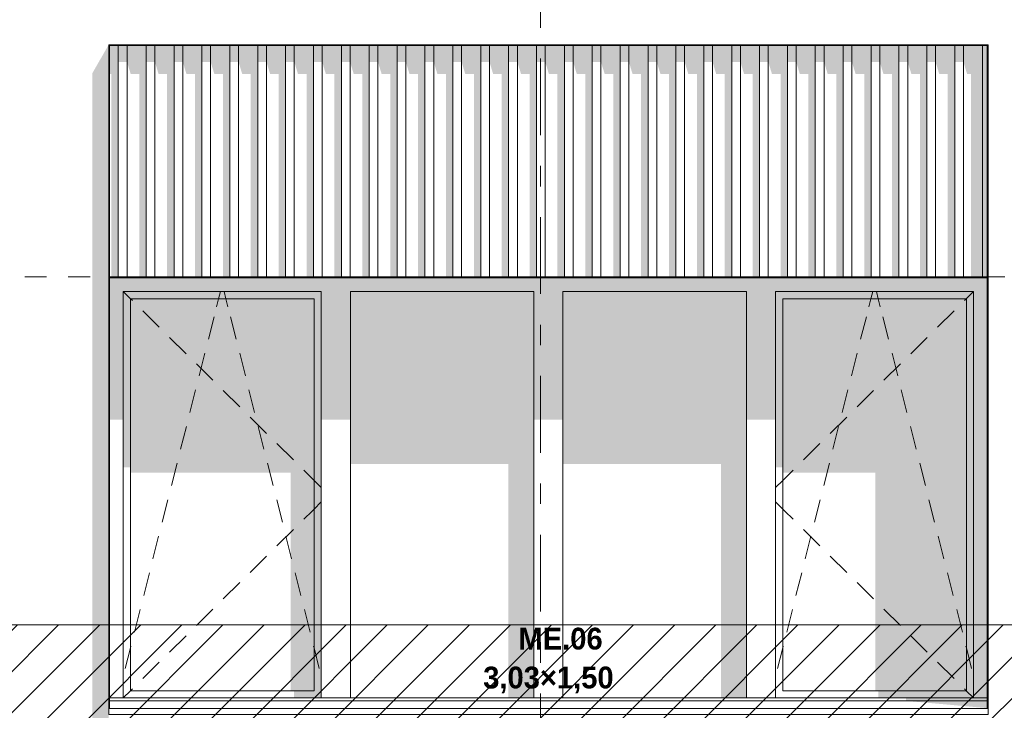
# Model space of a CAD drawing. Header units: millimetres. Extents: x -2373 to 36476, y -53000 to 10500.
# Tile 31 of 35: x 17314 to 20704, y 4568 to 6946. Entities that reach past the tile are written whole.
import ezdxf
from ezdxf.enums import TextEntityAlignment as Align

# ---------------------------------------------------------------- set-up
doc = ezdxf.new("R2010")
doc.units = ezdxf.units.MM
doc.header["$MEASUREMENT"] = 0
doc.linetypes.add('_TIRET COURT 1', pattern=[150, 75, -75])
doc.linetypes.add('Axe', pattern=[546.805537, 264.583325, -105.833328, 70.555556, -105.833328])
for name, color, linetype in [('Nouveau_0', 7, 'Continuous'), ('Nouveau_2D - Dessin général', 7, 'Continuous'), ('Nouveau_2D - Etiquettes 50ème', 7, 'Continuous'), ('Nouveau__Grille structurelle (axe_trame)', 7, 'Continuous'), ('Nouveau__Murs ext - Bardages', 7, 'Continuous'), ('Nouveau__Murs ext - Périphériques', 7, 'Continuous'), ('Nouveau_Fenêtres Archicad', 7, 'Continuous')]:
    doc.layers.add(name, color=color, linetype=linetype)
doc.styles.add('STYLE_GENERE_1', font='arial.ttf')
doc.styles.add('STYLE_GENERE_3', font='GOTHIC.TTF')

# ---------------------------------------------------------------- blocks, each defined once
blk = doc.blocks.new('Élément de coupe_6')
at = {"layer": 'Nouveau__Murs ext - Périphériques', "linetype": 'Continuous', "lineweight": 13}
for points in [[(17547, 4445.3), (17547, 4425.3), (17564.5, 4425.3), (17564.5, 3560), (17620.6, 3560), (17620.6, 6860), (17564.5, 6762.3), (17564.5, 4477.3)], [(17640.9, 6857), (17623.6, 6857), (17623.6, 6759.3), (17629.8, 6759.3), (17629.8, 6060), (17640.9, 6060)], [(17736.9, 6857), (17696.2, 6857), (17696.2, 6759.3), (17725.8, 6759.3), (17725.8, 6060), (17736.9, 6060)], [(17792.2, 6857), (17792.2, 6759.3), (17821.8, 6759.3), (17821.8, 6060), (17832.9, 6060), (17832.9, 6857)], [(17888.2, 6759.3), (17917.8, 6759.3), (17917.8, 6060), (17928.9, 6060), (17928.9, 6857), (17888.2, 6857)], [(17984.2, 6759.3), (18013.8, 6759.3), (18013.8, 6060), (18024.9, 6060), (18024.9, 6857), (17984.2, 6857)], [(18080.2, 6759.3), (18109.8, 6759.3), (18109.8, 6060), (18120.9, 6060), (18120.9, 6857), (18080.2, 6857)], [(18176.2, 6759.3), (18205.8, 6759.3), (18205.8, 6060), (18216.9, 6060), (18216.9, 6857), (18176.2, 6857)], [(18312.9, 6857), (18272.2, 6857), (18272.2, 6759.3), (18301.8, 6759.3), (18301.8, 6060), (18312.9, 6060)], [(18368.2, 6759.3), (18397.8, 6759.3), (18397.8, 6060), (18408.9, 6060), (18408.9, 6857), (18368.2, 6857)], [(18464.2, 6759.3), (18493.8, 6759.3), (18493.8, 6060), (18504.9, 6060), (18504.9, 6857), (18464.2, 6857)], [(18560.2, 6759.3), (18589.8, 6759.3), (18589.8, 6060), (18600.9, 6060), (18600.9, 6857), (18560.2, 6857)], [(18696.9, 6857), (18656.2, 6857), (18656.2, 6759.3), (18685.8, 6759.3), (18685.8, 6060), (18696.9, 6060)], [(18792.9, 6857), (18752.2, 6857), (18752.2, 6759.3), (18781.8, 6759.3), (18781.8, 6060), (18792.9, 6060)], [(18848.2, 6759.3), (18877.8, 6759.3), (18877.8, 6060), (18888.9, 6060), (18888.9, 6857), (18848.2, 6857)], [(18944.2, 6857), (18944.2, 6759.3), (18973.8, 6759.3), (18973.8, 6060), (18984.9, 6060), (18984.9, 6857)], [(19040.2, 6759.3), (19069.8, 6759.3), (19069.8, 6060), (19080.9, 6060), (19080.9, 6857), (19040.2, 6857)], [(19136.2, 6759.3), (19165.8, 6759.3), (19165.8, 6060), (19176.9, 6060), (19176.9, 6857), (19136.2, 6857)], [(19232.2, 6759.3), (19261.8, 6759.3), (19261.8, 6060), (19272.9, 6060), (19272.9, 6857), (19232.2, 6857)], [(19328.2, 6759.3), (19357.8, 6759.3), (19357.8, 6060), (19368.9, 6060), (19368.9, 6857), (19328.2, 6857)], [(19424.2, 6759.3), (19453.8, 6759.3), (19453.8, 6060), (19464.9, 6060), (19464.9, 6857), (19424.2, 6857)], [(19520.2, 6759.3), (19549.8, 6759.3), (19549.8, 6060), (19560.9, 6060), (19560.9, 6857), (19520.2, 6857)], [(19616.2, 6857), (19616.2, 6759.3), (19645.8, 6759.3), (19645.8, 6060), (19656.9, 6060), (19656.9, 6857)], [(19712.2, 6759.3), (19741.8, 6759.3), (19741.8, 6060), (19752.9, 6060), (19752.9, 6857), (19712.2, 6857)], [(19808.2, 6759.3), (19837.8, 6759.3), (19837.8, 6060), (19848.9, 6060), (19848.9, 6857), (19808.2, 6857)], [(19904.2, 6759.3), (19933.8, 6759.3), (19933.8, 6060), (19944.9, 6060), (19944.9, 6857), (19904.2, 6857)], [(20000.2, 6857), (20000.2, 6759.3), (20029.8, 6759.3), (20029.8, 6060), (20040.9, 6060), (20040.9, 6857)], [(20096.2, 6759.3), (20125.8, 6759.3), (20125.8, 6060), (20136.9, 6060), (20136.9, 6857), (20096.2, 6857)], [(20232.9, 6857), (20192.2, 6857), (20192.2, 6759.3), (20221.8, 6759.3), (20221.8, 6060), (20232.9, 6060)], [(20288.2, 6759.3), (20317.8, 6759.3), (20317.8, 6060), (20328.9, 6060), (20328.9, 6857), (20288.2, 6857)], [(20384.2, 6759.3), (20413.8, 6759.3), (20413.8, 6060), (20424.9, 6060), (20424.9, 6857), (20384.2, 6857)], [(20480.2, 6759.3), (20509.8, 6759.3), (20509.8, 6060), (20520.9, 6060), (20520.9, 6857), (20480.2, 6857)], [(20576.2, 6759.3), (20589.5, 6759.3), (20589.5, 6060), (20616.9, 6060), (20616.9, 6857), (20576.2, 6857)]]:
    blk.add_hatch(color=7, dxfattribs=at).paths.add_polyline_path(points)
blk = doc.blocks.new('Élément de coupe_50')
at = {"layer": 'Nouveau__Murs ext - Bardages', "color": 7, "linetype": 'Continuous', "lineweight": 13}
for p, q in [((20645.6, 6060), (17623.6, 6060)), ((20645.6, 6057), (17623.6, 6057))]:
    blk.add_line(p, q, dxfattribs=at)
blk = doc.blocks.new('Élément de coupe_53')
at = {"layer": 'Nouveau__Murs ext - Bardages', "color": 7, "linetype": 'Continuous', "lineweight": 13}
for p, q in [((17620.6, 4575), (17620.6, 6857)), ((17623.6, 6060), (17623.6, 6857)), ((17623.6, 6057), (17623.6, 6060)), ((17623.6, 4575), (17623.6, 6057))]:
    blk.add_line(p, q, dxfattribs=at)
blk = doc.blocks.new('Élément de coupe_54')
at = {"layer": 'Nouveau__Murs ext - Bardages', "color": 7, "linetype": 'Continuous', "lineweight": 13}
for p, q in [((20645.6, 6060), (20645.6, 6857)), ((20647.1, 6857), (20648.6, 6857)), ((20648.6, 4575), (20648.6, 6857)), ((20645.6, 6057), (20645.6, 6060)), ((20645.6, 4575), (20645.6, 6057))]:
    blk.add_line(p, q, dxfattribs=at)
blk = doc.blocks.new('Élément de coupe_55')
at = {"layer": 'Nouveau_Fenêtres Archicad', "linetype": 'Continuous', "lineweight": 13}
for points in [[(17623.6, 6057), (17623.6, 6010), (17670.6, 6010), (18352.6, 6010), (18452.6, 6010), (19084.6, 6010), (19184.6, 6010), (19816.6, 6010), (19916.6, 6010), (20598.6, 6010), (20645.6, 6010), (20645.6, 6057)], [(17623.6, 6010), (17623.6, 5568.7), (17670.6, 5568.7), (17670.6, 6010)], [(17670.6, 6010), (17670.6, 5985), (17695.6, 5985), (18327.6, 5985), (18352.6, 5985), (18352.6, 6010)], [(18452.6, 6010), (18352.6, 6010), (18352.6, 5568.7), (18452.6, 5568.7)], [(19084.6, 6010), (18452.6, 6010), (18452.6, 5416.1), (18997, 5416.1), (18997, 4610), (19084.6, 4610)], [(19184.6, 6010), (19084.6, 6010), (19084.6, 5568.7), (19184.6, 5568.7)], [(19184.6, 6010), (19184.6, 5416.1), (19729, 5416.1), (19729, 4610), (19816.6, 4610), (19816.6, 6010)], [(19916.6, 6010), (19816.6, 6010), (19816.6, 5568.7), (19916.6, 5568.7)], [(19916.6, 5985), (19941.6, 5985), (20573.6, 5985), (20598.6, 5985), (20598.6, 6010), (19916.6, 6010)], [(20598.6, 4610), (20645.6, 4610), (20645.6, 6010), (20598.6, 6010)], [(17670.6, 5985), (17670.6, 5403.9), (17695.6, 5403.9), (17695.6, 5985)], [(17695.6, 5985), (17695.6, 5385.6), (18247.5, 5385.6), (18247.5, 4635), (18327.6, 4635), (18327.6, 5985)], [(18327.6, 4635), (18352.6, 4635), (18352.6, 5985), (18327.6, 5985)], [(19941.6, 5985), (19916.6, 5985), (19916.6, 5403.9), (19941.6, 5403.9)], [(19941.6, 5385.6), (20260.4, 5385.6), (20260.4, 4635), (20573.6, 4635), (20573.6, 5985), (19941.6, 5985)], [(20573.6, 4635), (20598.6, 4635), (20598.6, 5985), (20573.6, 5985)], [(18352.6, 4635), (18258, 4635), (18258, 4610), (18352.6, 4610)], [(20598.6, 4635), (20271, 4635), (20271, 4610), (20598.6, 4610)], [(20366.2, 4610), (20366.2, 4600), (20645.6, 4600), (20645.6, 4610)], [(20366.2, 4600), (20645.6, 4575), (20645.6, 4600)]]:
    blk.add_hatch(color=7, dxfattribs=at).paths.add_polyline_path(points)
at = {"layer": 'Nouveau_Fenêtres Archicad', "color": 7, "linetype": 'Continuous', "lineweight": 13}
for p, q in [((17670.6, 4610), (17670.6, 6010)), ((17670.6, 6010), (18352.6, 6010)), ((17670.8, 6010), (17696, 5985)), ((17998.9, 5985), (18005.3, 6010)), ((18024.2, 5985), (18017.9, 6010)), ((18352.6, 6010), (18352.6, 4610)), ((18452.6, 4610), (18452.6, 6010)), ((18452.6, 6010), (19084.6, 6010)), ((19084.6, 6010), (19084.6, 4610)), ((19184.6, 4610), (19184.6, 6010)), ((19184.6, 6010), (19816.6, 6010)), ((19816.6, 6010), (19816.6, 4610)), ((19916.6, 4610), (19916.6, 6010)), ((19916.6, 6010), (20598.6, 6010)), ((20244.9, 5985), (20251.3, 6010)), ((20270.2, 5985), (20263.9, 6010)), ((20598.3, 6010), (20573.1, 5985)), ((20598.6, 6010), (20598.6, 4610)), ((17695.6, 4635), (17695.6, 5985)), ((17695.6, 5985), (18327.6, 5985)), ((17696, 5985), (17702.4, 5978.7)), ((17992, 5957.4), (17998.9, 5985)), ((18031.1, 5957.4), (18024.2, 5985)), ((18327.6, 5985), (18327.6, 4635)), ((19941.6, 4635), (19941.6, 5985)), ((19941.6, 5985), (20573.6, 5985)), ((20238, 5957.4), (20244.9, 5985)), ((20277.1, 5957.4), (20270.2, 5985)), ((20573.1, 5985), (20566.7, 5978.7)), ((20573.6, 5985), (20573.6, 4635)), ((17737.9, 5943.5), (17794.8, 5887.2)), ((20531.2, 5943.5), (20474.4, 5887.2)), ((17963.7, 5845.5), (17983.3, 5923)), ((18059.4, 5845.5), (18039.8, 5923)), ((20209.7, 5845.5), (20229.3, 5923)), ((20305.4, 5845.5), (20285.8, 5923)), ((17830.3, 5852), (17887.1, 5795.7)), ((20438.8, 5852), (20382, 5795.7)), ((17931.9, 5719.4), (17951.5, 5797)), ((18091.2, 5719.4), (18071.6, 5797)), ((20177.9, 5719.4), (20197.5, 5797)), ((20337.2, 5719.4), (20317.6, 5797)), ((17922.7, 5760.6), (17979.5, 5704.3)), ((20346.5, 5760.6), (20289.6, 5704.3)), ((17900.1, 5593.4), (17919.7, 5670.9)), ((18015, 5669.1), (18071.9, 5612.8)), ((18123, 5593.4), (18103.5, 5670.9)), ((20146.1, 5593.4), (20165.7, 5670.9)), ((20254.1, 5669.1), (20197.3, 5612.8)), ((20369, 5593.4), (20349.5, 5670.9)), ((18107.4, 5577.6), (18164.2, 5521.3)), ((20161.7, 5577.6), (20104.9, 5521.3)), ((17868.3, 5467.3), (17887.9, 5544.9)), ((18154.9, 5467.3), (18135.3, 5544.9)), ((20114.3, 5467.3), (20133.9, 5544.9)), ((20400.9, 5467.3), (20381.3, 5544.9)), ((18199.7, 5486.1), (18256.6, 5429.8)), ((20069.4, 5486.1), (20012.5, 5429.8)), ((17836.5, 5341.3), (17856, 5418.8)), ((18186.7, 5341.3), (18167.1, 5418.8)), ((18292.1, 5394.6), (18320.7, 5366.3)), ((19977, 5394.6), (19948.4, 5366.3)), ((20082.5, 5341.3), (20102, 5418.8)), ((20432.7, 5341.3), (20413.1, 5418.8)), ((18320.7, 5366.3), (18327.6, 5359.5)), ((18327.6, 5359.5), (18352.6, 5334.8)), ((19941.6, 5359.5), (19916.6, 5334.8)), ((19948.4, 5366.3), (19941.6, 5359.5)), ((17804.6, 5215.2), (17824.2, 5292.8)), ((18218.5, 5215.2), (18198.9, 5292.8)), ((20050.6, 5215.2), (20070.2, 5292.8)), ((20464.5, 5215.2), (20444.9, 5292.8)), ((18320.7, 5253.7), (18327.6, 5260.5)), ((18327.6, 5260.5), (18352.6, 5285.2)), ((19941.6, 5260.5), (19916.6, 5285.2)), ((19948.4, 5253.7), (19941.6, 5260.5)), ((18292.1, 5225.4), (18320.7, 5253.7)), ((19977, 5225.4), (19948.4, 5253.7)), ((18199.7, 5133.9), (18256.6, 5190.2)), ((20069.4, 5133.9), (20012.5, 5190.2)), ((17772.8, 5089.2), (17792.4, 5166.8)), ((18250.3, 5089.2), (18230.7, 5166.8)), ((20018.8, 5089.2), (20038.4, 5166.8)), ((20496.3, 5089.2), (20476.7, 5166.8)), ((18107.4, 5042.4), (18164.2, 5098.7)), ((20161.7, 5042.4), (20104.9, 5098.7)), ((17741, 4963.1), (17760.6, 5040.7)), ((18282.1, 4963.1), (18262.5, 5040.7)), ((19987, 4963.1), (20006.6, 5040.7)), ((20528.1, 4963.1), (20508.5, 5040.7)), ((18015, 4950.9), (18071.9, 5007.2)), ((20254.1, 4950.9), (20197.3, 5007.2)), ((17709.2, 4837.1), (17728.8, 4914.7)), ((17922.7, 4859.4), (17979.5, 4915.7)), ((18313.9, 4837.1), (18294.4, 4914.7)), ((19955.2, 4837.1), (19974.8, 4914.7)), ((20346.5, 4859.4), (20289.6, 4915.7)), ((20559.9, 4837.1), (20540.4, 4914.7)), ((17830.3, 4768), (17887.1, 4824.3)), ((20438.8, 4768), (20382, 4824.3)), ((17677.4, 4711), (17695.6, 4783.1)), ((17695.6, 4783.1), (17697, 4788.6)), ((18327.6, 4783.1), (18326.2, 4788.6)), ((18345.7, 4711), (18327.6, 4783.1)), ((19923.4, 4711), (19941.6, 4783.1)), ((19941.6, 4783.1), (19943, 4788.6)), ((20573.6, 4783.1), (20572.2, 4788.6)), ((20591.7, 4711), (20573.6, 4783.1)), ((17737.9, 4676.5), (17794.8, 4732.8)), ((20531.2, 4676.5), (20474.4, 4732.8)), ((17670.8, 4610), (17696, 4635)), ((18327.6, 4635), (17695.6, 4635)), ((17696, 4635), (17702.4, 4641.3)), ((20573.6, 4635), (19941.6, 4635)), ((20573.1, 4635), (20566.7, 4641.3)), ((20598.3, 4610), (20573.1, 4635)), ((17623.6, 4610), (20645.6, 4610)), ((17623.6, 4600), (20645.6, 4600)), ((17620.6, 4575), (17620.6, 4573.4)), ((17620.6, 4573.4), (17620.6, 4553.4)), ((17620.6, 4573.4), (20648.6, 4573.4)), ((17620.6, 4553.4), (20648.6, 4553.4)), ((20648.6, 4575), (20648.6, 4573.4)), ((20648.6, 4573.4), (20648.6, 4553.4))]:
    blk.add_line(p, q, dxfattribs=at)
blk = doc.blocks.new('Élément de coupe_77')
at = {"layer": 'Nouveau__Murs ext - Bardages', "linetype": 'Continuous', "lineweight": 13}
for points in [[(17653.6, 6857), (17640.9, 6857), (17640.9, 6060), (17653.6, 6060)], [(17683.6, 6857), (17653.6, 6857), (17653.6, 6800.8), (17683.6, 6800.8)], [(17683.6, 6857), (17683.6, 6800.8), (17696.2, 6759.3), (17696.2, 6857)], [(17749.6, 6857), (17736.9, 6857), (17736.9, 6060), (17749.6, 6060)], [(17779.6, 6857), (17749.6, 6857), (17749.6, 6800.8), (17779.6, 6800.8)], [(17779.6, 6857), (17779.6, 6800.8), (17792.2, 6759.3), (17792.2, 6857)], [(17845.6, 6857), (17832.9, 6857), (17832.9, 6060), (17845.6, 6060)], [(17875.6, 6857), (17845.6, 6857), (17845.6, 6800.8), (17875.6, 6800.8)], [(17875.6, 6857), (17875.6, 6800.8), (17888.2, 6759.3), (17888.2, 6857)], [(17941.6, 6857), (17928.9, 6857), (17928.9, 6060), (17941.6, 6060)], [(17971.6, 6857), (17941.6, 6857), (17941.6, 6800.8), (17971.6, 6800.8)], [(17971.6, 6857), (17971.6, 6800.8), (17984.2, 6759.3), (17984.2, 6857)], [(18037.6, 6857), (18024.9, 6857), (18024.9, 6060), (18037.6, 6060)], [(18067.6, 6857), (18037.6, 6857), (18037.6, 6800.8), (18067.6, 6800.8)], [(18067.6, 6857), (18067.6, 6800.8), (18080.2, 6759.3), (18080.2, 6857)], [(18133.6, 6857), (18120.9, 6857), (18120.9, 6060), (18133.6, 6060)], [(18163.6, 6857), (18133.6, 6857), (18133.6, 6800.8), (18163.6, 6800.8)], [(18163.6, 6857), (18163.6, 6800.8), (18176.2, 6759.3), (18176.2, 6857)], [(18229.6, 6857), (18216.9, 6857), (18216.9, 6060), (18229.6, 6060)], [(18259.6, 6857), (18229.6, 6857), (18229.6, 6800.8), (18259.6, 6800.8)], [(18272.2, 6857), (18259.6, 6857), (18259.6, 6800.8), (18272.2, 6759.3)], [(18325.6, 6857), (18312.9, 6857), (18312.9, 6060), (18325.6, 6060)], [(18325.6, 6800.8), (18355.6, 6800.8), (18355.6, 6857), (18325.6, 6857)], [(18355.6, 6857), (18355.6, 6800.8), (18368.2, 6759.3), (18368.2, 6857)], [(18421.6, 6857), (18408.9, 6857), (18408.9, 6060), (18421.6, 6060)], [(18451.6, 6857), (18421.6, 6857), (18421.6, 6800.8), (18451.6, 6800.8)], [(18451.6, 6857), (18451.6, 6800.8), (18464.2, 6759.3), (18464.2, 6857)], [(18517.6, 6857), (18504.9, 6857), (18504.9, 6060), (18517.6, 6060)], [(18547.6, 6857), (18517.6, 6857), (18517.6, 6800.8), (18547.6, 6800.8)], [(18547.6, 6857), (18547.6, 6800.8), (18560.2, 6759.3), (18560.2, 6857)], [(18613.6, 6857), (18600.9, 6857), (18600.9, 6060), (18613.6, 6060)], [(18613.6, 6800.8), (18643.6, 6800.8), (18643.6, 6857), (18613.6, 6857)], [(18656.2, 6857), (18643.6, 6857), (18643.6, 6800.8), (18656.2, 6759.3)], [(18709.6, 6857), (18696.9, 6857), (18696.9, 6060), (18709.6, 6060)], [(18739.6, 6857), (18709.6, 6857), (18709.6, 6800.8), (18739.6, 6800.8)], [(18739.6, 6857), (18739.6, 6800.8), (18752.2, 6759.3), (18752.2, 6857)], [(18805.6, 6857), (18792.9, 6857), (18792.9, 6060), (18805.6, 6060)], [(18805.6, 6800.8), (18835.6, 6800.8), (18835.6, 6857), (18805.6, 6857)], [(18835.6, 6857), (18835.6, 6800.8), (18848.2, 6759.3), (18848.2, 6857)], [(18901.6, 6857), (18888.9, 6857), (18888.9, 6060), (18901.6, 6060)], [(18901.6, 6800.8), (18931.6, 6800.8), (18931.6, 6857), (18901.6, 6857)], [(18944.2, 6857), (18931.6, 6857), (18931.6, 6800.8), (18944.2, 6759.3)], [(18984.9, 6060), (18997.6, 6060), (18997.6, 6857), (18984.9, 6857)], [(19027.6, 6857), (18997.6, 6857), (18997.6, 6800.8), (19027.6, 6800.8)], [(19027.6, 6857), (19027.6, 6800.8), (19040.2, 6759.3), (19040.2, 6857)], [(19093.6, 6857), (19080.9, 6857), (19080.9, 6060), (19093.6, 6060)], [(19093.6, 6800.8), (19123.6, 6800.8), (19123.6, 6857), (19093.6, 6857)], [(19123.6, 6857), (19123.6, 6800.8), (19136.2, 6759.3), (19136.2, 6857)], [(19189.6, 6857), (19176.9, 6857), (19176.9, 6060), (19189.6, 6060)], [(19219.6, 6857), (19189.6, 6857), (19189.6, 6800.8), (19219.6, 6800.8)], [(19219.6, 6857), (19219.6, 6800.8), (19232.2, 6759.3), (19232.2, 6857)], [(19272.9, 6060), (19285.6, 6060), (19285.6, 6857), (19272.9, 6857)], [(19315.6, 6857), (19285.6, 6857), (19285.6, 6800.8), (19315.6, 6800.8)], [(19315.6, 6857), (19315.6, 6800.8), (19328.2, 6759.3), (19328.2, 6857)], [(19381.6, 6857), (19368.9, 6857), (19368.9, 6060), (19381.6, 6060)], [(19411.6, 6857), (19381.6, 6857), (19381.6, 6800.8), (19411.6, 6800.8)], [(19411.6, 6857), (19411.6, 6800.8), (19424.2, 6759.3), (19424.2, 6857)], [(19477.6, 6857), (19464.9, 6857), (19464.9, 6060), (19477.6, 6060)], [(19507.6, 6857), (19477.6, 6857), (19477.6, 6800.8), (19507.6, 6800.8)], [(19507.6, 6857), (19507.6, 6800.8), (19520.2, 6759.3), (19520.2, 6857)], [(19573.6, 6857), (19560.9, 6857), (19560.9, 6060), (19573.6, 6060)], [(19603.6, 6857), (19573.6, 6857), (19573.6, 6800.8), (19603.6, 6800.8)], [(19603.6, 6857), (19603.6, 6800.8), (19616.2, 6759.3), (19616.2, 6857)], [(19669.6, 6857), (19656.9, 6857), (19656.9, 6060), (19669.6, 6060)], [(19699.6, 6857), (19669.6, 6857), (19669.6, 6800.8), (19699.6, 6800.8)], [(19699.6, 6857), (19699.6, 6800.8), (19712.2, 6759.3), (19712.2, 6857)], [(19765.6, 6857), (19752.9, 6857), (19752.9, 6060), (19765.6, 6060)], [(19795.6, 6857), (19765.6, 6857), (19765.6, 6800.8), (19795.6, 6800.8)], [(19795.6, 6857), (19795.6, 6800.8), (19808.2, 6759.3), (19808.2, 6857)], [(19861.6, 6857), (19848.9, 6857), (19848.9, 6060), (19861.6, 6060)], [(19891.6, 6857), (19861.6, 6857), (19861.6, 6800.8), (19891.6, 6800.8)], [(19891.6, 6857), (19891.6, 6800.8), (19904.2, 6759.3), (19904.2, 6857)], [(19957.6, 6857), (19944.9, 6857), (19944.9, 6060), (19957.6, 6060)], [(19987.6, 6857), (19957.6, 6857), (19957.6, 6800.8), (19987.6, 6800.8)], [(19987.6, 6857), (19987.6, 6800.8), (20000.2, 6759.3), (20000.2, 6857)], [(20053.6, 6857), (20040.9, 6857), (20040.9, 6060), (20053.6, 6060)], [(20083.6, 6857), (20053.6, 6857), (20053.6, 6800.8), (20083.6, 6800.8)], [(20096.2, 6857), (20083.6, 6857), (20083.6, 6800.8), (20096.2, 6759.3)], [(20149.6, 6857), (20136.9, 6857), (20136.9, 6060), (20149.6, 6060)], [(20179.6, 6857), (20149.6, 6857), (20149.6, 6800.8), (20179.6, 6800.8)], [(20192.2, 6857), (20179.6, 6857), (20179.6, 6800.8), (20192.2, 6759.3)], [(20245.6, 6857), (20232.9, 6857), (20232.9, 6060), (20245.6, 6060)], [(20275.6, 6857), (20245.6, 6857), (20245.6, 6800.8), (20275.6, 6800.8)], [(20275.6, 6857), (20275.6, 6800.8), (20288.2, 6759.3), (20288.2, 6857)], [(20341.6, 6857), (20328.9, 6857), (20328.9, 6060), (20341.6, 6060)], [(20371.6, 6857), (20341.6, 6857), (20341.6, 6800.8), (20371.6, 6800.8)], [(20371.6, 6857), (20371.6, 6800.8), (20384.2, 6759.3), (20384.2, 6857)], [(20437.6, 6857), (20424.9, 6857), (20424.9, 6060), (20437.6, 6060)], [(20467.6, 6857), (20437.6, 6857), (20437.6, 6800.8), (20467.6, 6800.8)], [(20467.6, 6857), (20467.6, 6800.8), (20480.2, 6759.3), (20480.2, 6857)], [(20533.6, 6857), (20520.9, 6857), (20520.9, 6060), (20533.6, 6060)], [(20563.6, 6857), (20533.6, 6857), (20533.6, 6800.8), (20563.6, 6800.8)], [(20563.6, 6857), (20563.6, 6800.8), (20576.2, 6759.3), (20576.2, 6857)], [(20629.6, 6857), (20616.9, 6857), (20616.9, 6060), (20629.6, 6060)], [(20629.6, 6857), (20629.6, 6060), (20645.6, 6060), (20645.6, 6857)]]:
    blk.add_hatch(color=7, dxfattribs=at).paths.add_polyline_path(points)
at = {"layer": 'Nouveau__Murs ext - Bardages', "color": 7, "linetype": 'Continuous', "lineweight": 13}
for p, q in [((17653.6, 6060), (17653.6, 6857)), ((17683.6, 6060), (17683.6, 6857)), ((17749.6, 6060), (17749.6, 6857)), ((17779.6, 6060), (17779.6, 6857)), ((17845.6, 6060), (17845.6, 6857)), ((17875.6, 6060), (17875.6, 6857)), ((17941.6, 6060), (17941.6, 6857)), ((17971.6, 6060), (17971.6, 6857)), ((18037.6, 6060), (18037.6, 6857)), ((18067.6, 6060), (18067.6, 6857)), ((18133.6, 6060), (18133.6, 6857)), ((18163.6, 6060), (18163.6, 6857)), ((18229.6, 6060), (18229.6, 6857)), ((18259.6, 6060), (18259.6, 6857)), ((18325.6, 6060), (18325.6, 6857)), ((18355.6, 6060), (18355.6, 6857)), ((18421.6, 6060), (18421.6, 6857)), ((18451.6, 6060), (18451.6, 6857)), ((18517.6, 6060), (18517.6, 6857)), ((18547.6, 6060), (18547.6, 6857)), ((18613.6, 6060), (18613.6, 6857)), ((18643.6, 6060), (18643.6, 6857)), ((18709.6, 6060), (18709.6, 6857)), ((18739.6, 6060), (18739.6, 6857)), ((18805.6, 6060), (18805.6, 6857)), ((18835.6, 6060), (18835.6, 6857)), ((18901.6, 6060), (18901.6, 6857)), ((18931.6, 6060), (18931.6, 6857)), ((18997.6, 6060), (18997.6, 6857)), ((19027.6, 6060), (19027.6, 6857)), ((19093.6, 6060), (19093.6, 6857)), ((19123.6, 6060), (19123.6, 6857)), ((19189.6, 6060), (19189.6, 6857)), ((19219.6, 6060), (19219.6, 6857)), ((19285.6, 6060), (19285.6, 6857)), ((19315.6, 6060), (19315.6, 6857)), ((19381.6, 6060), (19381.6, 6857)), ((19411.6, 6060), (19411.6, 6857)), ((19477.6, 6060), (19477.6, 6857)), ((19507.6, 6060), (19507.6, 6857)), ((19573.6, 6060), (19573.6, 6857)), ((19603.6, 6060), (19603.6, 6857)), ((19669.6, 6060), (19669.6, 6857)), ((19699.6, 6060), (19699.6, 6857)), ((19765.6, 6060), (19765.6, 6857)), ((19795.6, 6060), (19795.6, 6857)), ((19861.6, 6060), (19861.6, 6857)), ((19891.6, 6060), (19891.6, 6857)), ((19957.6, 6060), (19957.6, 6857)), ((19987.6, 6060), (19987.6, 6857)), ((20053.6, 6060), (20053.6, 6857)), ((20083.6, 6060), (20083.6, 6857)), ((20149.6, 6060), (20149.6, 6857)), ((20179.6, 6060), (20179.6, 6857)), ((20245.6, 6060), (20245.6, 6857)), ((20275.6, 6060), (20275.6, 6857)), ((20341.6, 6060), (20341.6, 6857)), ((20371.6, 6060), (20371.6, 6857)), ((20437.6, 6060), (20437.6, 6857)), ((20467.6, 6060), (20467.6, 6857)), ((20533.6, 6060), (20533.6, 6857)), ((20563.6, 6060), (20563.6, 6857)), ((20629.6, 6060), (20629.6, 6857)), ((20647.1, 6860), (20648.6, 6860)), ((20648.6, 6860), (20648.6, 6857))]:
    blk.add_line(p, q, dxfattribs=at)
blk = doc.blocks.new('Élément de coupe_80')
at = {"layer": 'Nouveau__Murs ext - Bardages', "color": 7, "linetype": 'Continuous', "lineweight": 13}
for p, q in [((17620.6, 6857), (17620.6, 6860)), ((20647.1, 6860), (17620.6, 6860)), ((17623.6, 6857), (17620.6, 6857)), ((20645.6, 6857), (17623.6, 6857)), ((20647.1, 6857), (20645.6, 6857)), ((20647.1, 6857), (20647.1, 6860))]:
    blk.add_line(p, q, dxfattribs=at)
blk = doc.blocks.new('Marque grille standard[3]', base_point=(19107.6, 10000))
at = {"layer": 'Nouveau__Grille structurelle (axe_trame)', "color": 1, "linetype": 'Axe', "lineweight": 20}
blk.add_line((19107.6, 9000), (19107.6, -3000), dxfattribs=at)
at = {"layer": 'Nouveau__Grille structurelle (axe_trame)', "color": 7, "lineweight": 13, "style": 'STYLE_GENERE_1'}
for tag, p in [('AC_MarkerText_1_0', (19107.6, 10337.5)), ('AC_MarkerText_1_1', (19107.6, -4162.5))]:
    blk.add_attdef(tag, text='', height=175, rotation=360, dxfattribs=at).set_placement(p, align=Align.TOP_CENTER)

msp = doc.modelspace()

# ---------------------------------------------------------------- hatches: boundary and pattern name
at = {"layer": 'Nouveau_0', "linetype": 'Continuous', "lineweight": 0}
h = msp.add_hatch(dxfattribs=at)
h.set_pattern_fill('Blocs_maçonnerie', color=112, style=0, pattern_type=2)
h.set_pattern_definition([(45, (0, 0), (-70.71068, 70.71068), [])])
h.paths.add_polyline_path([(8727.4, 4861.7), (28411.4, 4861.7), (28411.4, 4461.7), (8727.4, 4461.7)])

# ---------------------------------------------------------------- linework, layer by layer
at = {"layer": 'Nouveau_0', "color": 112, "linetype": 'Continuous', "lineweight": 0, "flags": 128}
msp.add_lwpolyline([(8727.4, 4861.7), (28411.4, 4861.7), (28411.4, 4461.7), (8727.4, 4461.7)], close=True, dxfattribs=at)
at = {"layer": 'Nouveau_2D - Dessin général', "color": 7, "linetype": '_TIRET COURT 1', "lineweight": 13}
msp.add_line((28056.5, 6060), (8372.5, 6060), dxfattribs=at)

# ---------------------------------------------------------------- block references
at = {"layer": 'Nouveau__Grille structurelle (axe_trame)', "color": 7, "linetype": 'Continuous', "lineweight": 13}
msp.add_blockref('Marque grille standard[3]', (19107.6, 10000), dxfattribs=at)
at = {"layer": 'Nouveau__Murs ext - Bardages', "lineweight": 0}
for name in ['Élément de coupe_80', 'Élément de coupe_53', 'Élément de coupe_77', 'Élément de coupe_54', 'Élément de coupe_50']:
    msp.add_blockref(name, (0, 0), dxfattribs=at)
at = {"layer": 'Nouveau__Murs ext - Périphériques', "lineweight": 0}
msp.add_blockref('Élément de coupe_6', (0, 0), dxfattribs=at)
at = {"layer": 'Nouveau_Fenêtres Archicad', "lineweight": 0}
msp.add_blockref('Élément de coupe_55', (0, 0), dxfattribs=at)

# ---------------------------------------------------------------- texts
at = {"layer": 'Nouveau_2D - Etiquettes 50ème', "color": 7, "linetype": 'Continuous', "lineweight": 13, "insert": (19134.6, 4626.1), "char_height": 75, "attachment_point": 8, "line_spacing_factor": 1.071211, "style": 'STYLE_GENERE_3'}
msp.add_mtext('{\\fCentury Gothic|b1|i0|c0|p0;\\W2.99614; }{\\A1;\\fCentury Gothic|b1|i0|c0|p0;ME.06 }\\P{\\A1;\\fCentury Gothic|b1|i0|c0|p0;3,03×1,50}', dxfattribs=at)

doc.saveas('drawing.dxf')
